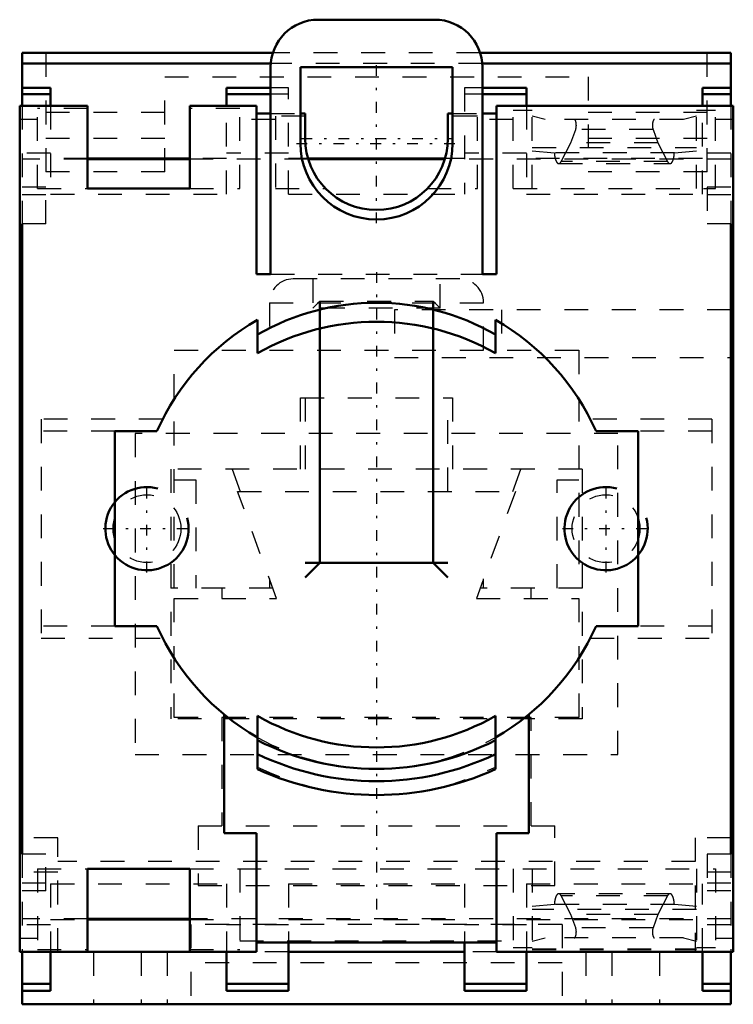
# Model space of a CAD drawing. Header units: millimetres. Extents: x -15 to 15, y -30.5 to 10.9.
import ezdxf

# ---------------------------------------------------------------- set-up
doc = ezdxf.new("R2010")
doc.units = ezdxf.units.MM
doc.linetypes.add('Center', pattern=[1.5, 0.45, -0.5, 0.05, -0.5])
doc.linetypes.add('Dashed', pattern=[2, 1, -1])
for name, color, linetype, lineweight in [('AM_0', 7, 'Continuous', 30), ('AM_10', 7, 'Continuous', 5), ('AM_3', 7, 'Dashed', 5), ('AM_7', 7, 'Center', 5)]:
    doc.layers.add(name, color=color, linetype=linetype, lineweight=lineweight)

msp = doc.modelspace()

# ---------------------------------------------------------------- linework, layer by layer
at = {"layer": 'AM_0', "color": 7, "linetype": 'Continuous', "lineweight": 50}
for p, q in [((2.45, 10.9), (-2.45, 10.9)), ((-14.9, 9.5), (-14.9, 7.277)), ((-4.358, 9.5), (-14.9, 9.5)), ((14.9, 9.5), (4.358, 9.5)), ((14.9, 9.5), (14.9, 7.277)), ((-4.443, 9.065), (-14.9, 9.065)), ((-4.45, 8.9), (-4.45, 0.2)), ((-3.2, 5.7), (-3.2, 8.9)), ((-3.2, 8.9), (3.2, 8.9)), ((3.2, 8.9), (3.2, 5.7)), ((14.9, 9.065), (4.443, 9.065)), ((4.45, 0.2), (4.45, 8.9)), ((-13.7, 8.035), (-14.9, 8.035)), ((-13.7, 7.277), (-13.7, 8.035)), ((-4.45, 8.035), (-6.3, 8.035)), ((-6.3, 8.035), (-6.3, 7.277)), ((6.3, 8.035), (4.45, 8.035)), ((6.3, 7.277), (6.3, 8.035)), ((14.9, 8.035), (13.7, 8.035)), ((13.7, 8.035), (13.7, 7.277)), ((-13.7, 7.775), (-14.9, 7.775)), ((-4.45, 7.775), (-6.3, 7.775)), ((6.3, 7.775), (4.45, 7.775)), ((14.9, 7.775), (13.7, 7.775)), ((-15, 7.277), (-15, -28.3)), ((-12.15, 7.277), (-15, 7.277)), ((-12.15, 3.8), (-12.15, 7.277)), ((-7.85, 7.277), (-7.85, 3.8)), ((-5.05, 7.277), (-7.85, 7.277)), ((-5.05, 0.2), (-5.05, 7.277)), ((5.05, 7.277), (5.05, 0.2)), ((15, 7.277), (5.05, 7.277)), ((15, 7.277), (15, -28.3)), ((-5.05, 6.953), (-4.45, 6.953)), ((-3.2, 6.953), (-3, 6.953)), ((-3, 5.9), (-3, 6.953)), ((3, 6.953), (3, 5.9)), ((3, 6.953), (3.2, 6.953)), ((4.45, 6.953), (5.05, 6.953)), ((-7.85, 5.065), (-12.15, 5.065)), ((-7.85, 5.029), (-12.15, 5.029)), ((2.881, 5.065), (-2.881, 5.065)), ((2.871, 5.029), (-2.871, 5.029)), ((-7.85, 3.8), (-12.15, 3.8)), ((-14.9, 2.315), (-14.9, -24.185)), ((14.9, 2.315), (14.9, -24.185)), ((-4.45, 0.2), (-5.05, 0.2)), ((5.05, 0.2), (4.45, 0.2)), ((-5, -1.724), (-5, -3.124)), ((5, -3.124), (5, -1.724)), ((-11, -6.4), (-9.23, -6.4)), ((-11, -14.6), (-11, -6.4)), ((9.23, -6.4), (11, -6.4)), ((11, -6.4), (11, -14.6)), ((-9.23, -14.6), (-11, -14.6)), ((11, -14.6), (9.23, -14.6)), ((-6.4, -23.3), (-6.4, -18.313)), ((-5, -18.376), (-5, -20.619)), ((5, -20.619), (5, -18.376)), ((6.4, -18.313), (6.4, -23.3)), ((-5.05, -23.3), (-6.4, -23.3)), ((-5.05, -28.3), (-5.05, -23.3)), ((6.4, -23.3), (5.05, -23.3)), ((5.05, -23.3), (5.05, -28.3)), ((-12.15, -24.8), (-7.85, -24.8)), ((-12.15, -28.3), (-12.15, -24.8)), ((-7.85, -24.8), (-7.85, -28.3)), ((-7.85, -26.9), (-12.15, -26.9)), ((-12.15, -26.935), (-7.85, -26.935)), ((5.05, -27.906), (-5.05, -27.906)), ((-3.7, -29.935), (-3.7, -27.906)), ((3.7, -27.906), (3.7, -29.935)), ((-12.15, -28.3), (-15, -28.3)), ((-14.9, -28.3), (-14.9, -30.5)), ((-13.7, -29.935), (-13.7, -28.3)), ((-6.3, -28.3), (-12.15, -28.3)), ((-5.05, -28.3), (-7.85, -28.3)), ((-6.3, -28.3), (-6.3, -29.935)), ((3.7, -28.3), (-3.7, -28.3)), ((15, -28.3), (5.05, -28.3)), ((6.3, -29.935), (6.3, -28.3)), ((13.7, -28.3), (13.7, -29.935)), ((14.9, -28.3), (14.9, -30.5)), ((-13.7, -29.646), (-14.9, -29.646)), ((-3.7, -29.646), (-6.3, -29.646)), ((6.3, -29.646), (3.7, -29.646)), ((14.9, -29.646), (13.7, -29.646)), ((-13.7, -29.935), (-14.9, -29.935)), ((-3.7, -29.935), (-6.3, -29.935)), ((6.3, -29.935), (3.7, -29.935)), ((14.9, -29.935), (13.7, -29.935)), ((14.9, -30.5), (-14.9, -30.5))]:
    msp.add_line(p, q, dxfattribs=at)
for centre, radius, start, end in [((-2.45, 8.9), 2, 90, 180), ((2.45, 8.9), 2, 0, 90), ((0, 5.9), 3, 180, 0), ((0, 5.7), 3.2, 180, 0), ((0, -11), 10, 60, 120), ((0, -10.5), 10.1, 119.673, 156.0499), ((0, -11.9), 10.1, 60.327, 119.673), ((0, -10.5), 10.1, 23.9501, 60.327), ((0, -10.5), 10.1, 203.9501, 240.327), ((0, -10.5), 10.1, 299.673, 336.0499), ((0, -9.6), 10.1, 240.327, 299.673), ((0, -9.6), 11, 242.9643, 297.0357), ((0, -9.6), 11.52, 244.2756, 295.7244), ((0, -9.6), 12.1, 245.5925, 294.4075)]:
    msp.add_arc(centre, radius, start, end, dxfattribs=at)
at = {"layer": 'AM_10', "color": 7, "linetype": 'Continuous', "lineweight": 50}
for p, q in [((-2.386, -0.939), (-2.386, -11.939)), ((2.386, -0.939), (2.386, -11.939)), ((-3, -12.552), (-2.386, -11.939)), ((-3, -11.939), (3, -11.939)), ((3, -12.552), (2.386, -11.939))]:
    msp.add_line(p, q, dxfattribs=at)
for centre in [(-9.65, -10.5), (9.65, -10.5)]:
    msp.add_arc(centre, 1.75, 75, 15, dxfattribs=at)
at = {"layer": 'AM_3', "color": 6, "linetype": 'Dashed', "lineweight": 25}
for p, q in [((-13.9, 9.5), (-13.9, 4.5)), ((4.358, 9.5), (-4.358, 9.5)), ((13.9, 4.5), (13.9, 9.5)), ((4.443, 9.065), (-4.443, 9.065)), ((-8.9, 8.5), (8.9, 8.5)), ((-8.9, 4.5), (-8.9, 8.5)), ((8.9, 8.5), (8.9, 4.5)), ((-3.7, 8.035), (-4.45, 8.035)), ((-3.7, 3.565), (-3.7, 8.035)), ((4.45, 8.035), (3.7, 8.035)), ((3.7, 8.035), (3.7, 3.565)), ((-3.7, 7.775), (-4.45, 7.775)), ((4.45, 7.775), (3.7, 7.775)), ((-14.9, 7.277), (-14.9, 2.315)), ((-14.25, 3.8), (-14.25, 7.172)), ((-12.15, 7.172), (-14.25, 7.172)), ((-13.7, 7.277), (-13.7, 3.565)), ((-5.75, 7.172), (-7.85, 7.172)), ((-6.3, 3.565), (-6.3, 7.277)), ((-5.75, 3.8), (-5.75, 7.172)), ((5.75, 3.8), (5.75, 7.084)), ((6.55, 7.084), (5.75, 7.084)), ((6.3, 7.277), (6.3, 3.565)), ((6.55, 3.8), (6.55, 7.084)), ((13.45, 3.8), (13.45, 7.084)), ((14.25, 7.084), (13.45, 7.084)), ((13.7, 3.565), (13.7, 7.277)), ((14.25, 3.8), (14.25, 7.084)), ((14.9, 7.277), (14.9, 2.315)), ((-14.25, 6.708), (-15, 6.708)), ((-8.9, 7), (-13.9, 7)), ((-4.25, 6.708), (-5.75, 6.708)), ((-4.45, 6.953), (-3.2, 6.953)), ((-4.25, 6.848), (-4.25, 3.8)), ((-3, 6.848), (-4.25, 6.848)), ((4.25, 6.848), (3, 6.848)), ((3.2, 6.953), (4.45, 6.953)), ((4.25, 3.8), (4.25, 6.848)), ((5.75, 6.708), (4.25, 6.708)), ((7.096, 6.708), (6.55, 6.839)), ((12.904, 6.708), (7.096, 6.708)), ((13.9, 7), (8.9, 7)), ((13.45, 6.839), (12.904, 6.708)), ((15, 6.708), (14.25, 6.708)), ((8.17, 5.72), (8.374, 6.281)), ((11.626, 6.281), (8.374, 6.281)), ((11.626, 6.281), (11.83, 5.72)), ((-8.9, 5.9), (-13.9, 5.9)), ((13.9, 5.9), (8.9, 5.9)), ((6.55, 5.52), (13.45, 5.52)), ((6.55, 5.387), (7.479, 5.298)), ((7.764, 4.94), (8.17, 5.72)), ((11.83, 5.72), (8.17, 5.72)), ((11.83, 5.72), (12.236, 4.94)), ((12.521, 5.298), (13.45, 5.387)), ((-13.7, 5.293), (-14.9, 5.293)), ((-12.15, 5.029), (-14.9, 5.029)), ((-12.15, 5.065), (-13.7, 5.065)), ((-6.3, 5.065), (-7.85, 5.065)), ((-2.871, 5.029), (-7.85, 5.029)), ((-3.7, 5.293), (-6.3, 5.293)), ((-2.881, 5.065), (-3.7, 5.065)), ((14.9, 5.029), (2.871, 5.029)), ((3.7, 5.065), (2.881, 5.065)), ((6.3, 5.293), (3.7, 5.293)), ((13.7, 5.065), (6.3, 5.065)), ((12.521, 5.298), (7.479, 5.298)), ((14.9, 5.293), (13.7, 5.293)), ((7.66, 4.85), (12.34, 4.85)), ((12.236, 4.94), (7.764, 4.94)), ((-8.9, 4.5), (-13.9, 4.5)), ((13.9, 4.5), (8.9, 4.5)), ((-13.9, 3.865), (-14.9, 3.865)), ((-14.25, 3.8), (-12.15, 3.8)), ((-13.9, 2.315), (-13.9, 3.865)), ((-7.85, 3.8), (-5.75, 3.8)), ((-4.25, 3.8), (-2.142, 3.8)), ((2.142, 3.8), (4.25, 3.8)), ((5.75, 3.8), (14.25, 3.8)), ((14.9, 3.865), (13.9, 3.865)), ((13.9, 3.865), (13.9, 2.315)), ((-13.9, 3.539), (-14.9, 3.539)), ((-13.7, 3.565), (-6.3, 3.565)), ((-3.7, 3.565), (3.7, 3.565)), ((6.3, 3.565), (13.7, 3.565)), ((14.9, 3.539), (13.9, 3.539)), ((-13.9, 2.315), (-14.9, 2.315)), ((14.9, 2.315), (13.9, 2.315)), ((-4.45, 0.2), (4.45, 0.2)), ((-2.675, 0), (-2.675, -1.227)), ((2.675, -1.227), (2.675, 0)), ((3.5, 0), (-3.5, 0)), ((-4.5, -1), (-4.5, -3)), ((-4.5, -1), (4.5, -1)), ((-2.386, -0.939), (-2.675, -1.227)), ((2.675, -1.227), (-2.675, -1.227)), ((-2.386, -0.939), (2.386, -0.939)), ((2.675, -1.227), (2.386, -0.939)), ((4.5, -3), (4.5, -1)), ((14.9, -1.3), (0.75, -1.3)), ((0.75, -1.3), (0.75, -3.3)), ((5.25, -1.3), (5.25, -3.3)), ((-8.5, -13), (-8.5, -3)), ((-8.5, -3), (8.5, -3)), ((0.75, -3.3), (14.9, -3.3)), ((8.5, -3), (8.5, -13)), ((-3.2, -5), (3.2, -5)), ((-3.2, -8), (-3.2, -5)), ((-3, -5), (-3, -8.935)), ((3, -8.935), (3, -5)), ((3.2, -5), (3.2, -8)), ((-8.992, -5.901), (-14.1, -5.901)), ((-14.1, -5.901), (-14.1, -15.099)), ((14.1, -5.901), (8.992, -5.901)), ((14.1, -5.901), (14.1, -15.099)), ((-11, -6.4), (-14.1, -6.4)), ((10.15, -6.5), (-10.15, -6.5)), ((-10.15, -6.5), (-10.15, -20)), ((10.15, -20), (10.15, -6.5)), ((14.1, -6.4), (11, -6.4)), ((8.65, -8), (-8.65, -8)), ((-8.65, -8), (-8.65, -18.5)), ((-6.07, -8), (-5.73, -8.935)), ((5.73, -8.935), (6.07, -8)), ((8.65, -8), (8.65, -18.5)), ((-8.5, -8.45), (-7.6, -8.45)), ((-7.6, -8.45), (-7.6, -13)), ((7.6, -8.45), (8.5, -8.45)), ((7.6, -13), (7.6, -8.45)), ((-4.2, -13.435), (-5.838, -8.935)), ((-5.838, -8.935), (5.838, -8.935)), ((5.838, -8.935), (4.2, -13.435)), ((-4.5, -12.611), (-4.5, -13)), ((4.5, -13), (4.5, -12.611)), ((-4.358, -13), (-8.65, -13)), ((-6.5, -13), (-6.5, -13.435)), ((8.65, -13), (4.358, -13)), ((6.5, -13.435), (6.5, -13)), ((-8.5, -18.435), (-8.5, -13.435)), ((-8.5, -13.435), (-4.2, -13.435)), ((4.2, -13.435), (8.5, -13.435)), ((8.5, -13.435), (8.5, -18.435)), ((-11, -14.6), (-14.1, -14.6)), ((14.1, -14.6), (11, -14.6)), ((-14.1, -15.099), (-8.992, -15.099)), ((8.992, -15.099), (14.1, -15.099)), ((8.65, -18.5), (-8.65, -18.5)), ((8.5, -18.435), (-8.5, -18.435)), ((-6.5, -18.435), (-6.5, -23)), ((6.5, -23), (6.5, -18.435)), ((-10.15, -20), (10.15, -20)), ((-7.5, -23), (-7.5, -25.5)), ((-7.5, -23), (7.5, -23)), ((7.5, -25.5), (7.5, -23)), ((-13.4, -23.5), (-14.9, -23.5)), ((-13.4, -28.3), (-13.4, -23.5)), ((13.4, -23.5), (13.4, -28.3)), ((14.9, -23.5), (13.4, -23.5)), ((-13.9, -24.185), (-14.9, -24.185)), ((-14.9, -24.185), (-14.9, -28.3)), ((-13.9, -25.735), (-13.9, -24.185)), ((14.9, -24.185), (13.9, -24.185)), ((13.9, -24.185), (13.9, -25.735)), ((14.9, -24.185), (14.9, -28.3)), ((-14.25, -24.8), (-12.15, -24.8)), ((-14.25, -24.8), (-14.25, -28.195)), ((13.4, -24.5), (-13.4, -24.5)), ((-7.85, -24.8), (14.25, -24.8)), ((-5.75, -24.8), (-5.75, -28.195)), ((5.75, -24.8), (5.75, -28.108)), ((6.55, -24.8), (6.55, -28.195)), ((13.45, -24.8), (13.45, -28.195)), ((14.25, -24.8), (14.25, -28.108)), ((-13.4, -24.943), (-14.9, -24.943)), ((14.9, -24.943), (13.4, -24.943)), ((-13.9, -25.41), (-14.9, -25.41)), ((-13.7, -25.435), (-6.3, -25.435)), ((-13.7, -25.435), (-13.7, -28.3)), ((-7.5, -25.5), (7.5, -25.5)), ((-6.3, -25.435), (-6.3, -28.3)), ((-3.7, -25.435), (3.7, -25.435)), ((-3.7, -25.435), (-3.7, -27.906)), ((3.7, -25.435), (3.7, -27.906)), ((6.3, -25.435), (13.7, -25.435)), ((6.3, -25.435), (6.3, -28.3)), ((13.7, -28.3), (13.7, -25.435)), ((14.9, -25.41), (13.9, -25.41)), ((-13.9, -25.735), (-14.9, -25.735)), ((12.34, -25.85), (7.66, -25.85)), ((12.236, -25.94), (7.764, -25.94)), ((8.17, -26.72), (7.764, -25.94)), ((12.236, -25.94), (11.83, -26.72)), ((14.9, -25.735), (13.9, -25.735)), ((7.479, -26.298), (6.55, -26.387)), ((12.521, -26.298), (7.479, -26.298)), ((13.45, -26.387), (12.521, -26.298)), ((-12.15, -26.9), (-14.9, -26.9)), ((14.9, -26.9), (-7.85, -26.9)), ((13.45, -26.52), (6.55, -26.52)), ((11.83, -26.72), (8.17, -26.72)), ((8.374, -27.281), (8.17, -26.72)), ((11.83, -26.72), (11.626, -27.281)), ((-13.7, -27.164), (-14.9, -27.164)), ((-13.7, -26.935), (-12.15, -26.935)), ((-7.85, -26.935), (-6.3, -26.935)), ((-7.8, -27.14), (-7.8, -30.5)), ((7.8, -27.14), (-7.8, -27.14)), ((-3.7, -27.164), (-6.3, -27.164)), ((-3.7, -26.935), (3.7, -26.935)), ((6.3, -27.164), (3.7, -27.164)), ((6.3, -26.935), (13.7, -26.935)), ((7.8, -27.14), (7.8, -30.5)), ((11.626, -27.281), (8.374, -27.281)), ((14.9, -27.164), (13.7, -27.164)), ((-14.25, -27.731), (-15, -27.731)), ((6.55, -27.839), (7.096, -27.708)), ((12.904, -27.708), (7.096, -27.708)), ((12.904, -27.708), (13.45, -27.839)), ((15, -27.731), (14.25, -27.731)), ((-5.75, -27.836), (5.75, -27.836)), ((5.75, -28.108), (6.55, -28.108)), ((13.45, -28.108), (14.25, -28.108)), ((-14.25, -28.195), (-12.15, -28.195)), ((-11.9, -28.3), (-11.9, -30.5)), ((-9.9, -28.3), (-9.9, -30.5)), ((-8.8, -28.3), (-8.8, -30.5)), ((-7.85, -28.195), (-5.75, -28.195)), ((-3.7, -28.3), (-6.3, -28.3)), ((5.05, -28.3), (3.7, -28.3)), ((6.55, -28.172), (13.45, -28.172)), ((6.55, -28.195), (13.45, -28.195)), ((8.8, -28.3), (8.8, -30.5)), ((9.9, -28.3), (9.9, -30.5)), ((11.9, -28.3), (11.9, -30.5)), ((7.8, -28.761), (-7.8, -28.761))]:
    msp.add_line(p, q, dxfattribs=at)
for points in [[(8.374, 6.281), (8.375, 6.283), (8.376, 6.287), (8.377, 6.291), (8.378, 6.293), (8.379, 6.295), (8.38, 6.3), (8.381, 6.304), (8.382, 6.308), (8.384, 6.312), (8.385, 6.317), (8.385, 6.319), (8.386, 6.321), (8.387, 6.326), (8.388, 6.331), (8.389, 6.335), (8.39, 6.34), (8.391, 6.345), (8.391, 6.348), (8.392, 6.35), (8.392, 6.355), (8.393, 6.36), (8.394, 6.362), (8.394, 6.365), (8.395, 6.37), (8.395, 6.375), (8.396, 6.378), (8.396, 6.38), (8.397, 6.386), (8.397, 6.391), (8.398, 6.396), (8.398, 6.401), (8.399, 6.407), (8.399, 6.409), (8.399, 6.412), (8.399, 6.417), (8.4, 6.423), (8.4, 6.428), (8.4, 6.434), (8.4, 6.439), (8.4, 6.442), (8.4, 6.444), (8.401, 6.45), (8.401, 6.455), (8.401, 6.461), (8.401, 6.466), (8.4, 6.472), (8.4, 6.474), (8.4, 6.477), (8.4, 6.483), (8.4, 6.488), (8.4, 6.493), (8.399, 6.499), (8.399, 6.504), (8.399, 6.507), (8.399, 6.51), (8.398, 6.515), (8.398, 6.52), (8.397, 6.525), (8.397, 6.531), (8.396, 6.536), (8.396, 6.538), (8.395, 6.541), (8.395, 6.546), (8.394, 6.551), (8.394, 6.554), (8.393, 6.556), (8.392, 6.561), (8.392, 6.566), (8.391, 6.569), (8.391, 6.571), (8.39, 6.576), (8.389, 6.581), (8.388, 6.585), (8.387, 6.59), (8.386, 6.595), (8.385, 6.597), (8.385, 6.599), (8.384, 6.604), (8.382, 6.608), (8.381, 6.612), (8.38, 6.617), (8.379, 6.621), (8.378, 6.623), (8.377, 6.625), (8.376, 6.629), (8.375, 6.633), (8.373, 6.637), (8.372, 6.641), (8.37, 6.644), (8.37, 6.646), (8.369, 6.648), (8.367, 6.651), (8.366, 6.655), (8.364, 6.658), (8.363, 6.661), (8.361, 6.664), (8.36, 6.666), (8.359, 6.667), (8.358, 6.67), (8.356, 6.673), (8.354, 6.676), (8.352, 6.679), (8.351, 6.681), (8.35, 6.682), (8.349, 6.684), (8.347, 6.686), (8.345, 6.688), (8.344, 6.689), (8.343, 6.69), (8.342, 6.692), (8.34, 6.694), (8.339, 6.695), (8.338, 6.696), (8.336, 6.697), (8.334, 6.699), (8.332, 6.7), (8.33, 6.702), (8.328, 6.703), (8.327, 6.703), (8.326, 6.704), (8.324, 6.705), (8.322, 6.706), (8.32, 6.706), (8.319, 6.707), (8.317, 6.707), (8.316, 6.708), (8.315, 6.708), (8.313, 6.708), (8.311, 6.708), (8.31, 6.708)], [(11.69, 6.708), (11.689, 6.708), (11.687, 6.708), (11.685, 6.708), (11.684, 6.708), (11.683, 6.707), (11.681, 6.707), (11.68, 6.706), (11.678, 6.706), (11.676, 6.705), (11.674, 6.704), (11.673, 6.703), (11.672, 6.703), (11.67, 6.702), (11.668, 6.7), (11.666, 6.699), (11.664, 6.697), (11.662, 6.696), (11.661, 6.695), (11.66, 6.694), (11.658, 6.692), (11.657, 6.69), (11.656, 6.689), (11.655, 6.688), (11.653, 6.686), (11.651, 6.684), (11.65, 6.682), (11.649, 6.681), (11.648, 6.679), (11.646, 6.676), (11.644, 6.673), (11.642, 6.67), (11.641, 6.667), (11.64, 6.666), (11.639, 6.664), (11.637, 6.661), (11.636, 6.658), (11.634, 6.655), (11.633, 6.651), (11.631, 6.648), (11.63, 6.646), (11.63, 6.644), (11.628, 6.641), (11.627, 6.637), (11.625, 6.633), (11.624, 6.629), (11.623, 6.625), (11.622, 6.623), (11.621, 6.621), (11.62, 6.617), (11.619, 6.612), (11.618, 6.608), (11.616, 6.604), (11.615, 6.599), (11.615, 6.597), (11.614, 6.595), (11.613, 6.59), (11.612, 6.585), (11.611, 6.581), (11.61, 6.576), (11.609, 6.571), (11.609, 6.569), (11.608, 6.566), (11.608, 6.561), (11.607, 6.556), (11.606, 6.554), (11.606, 6.551), (11.605, 6.546), (11.605, 6.541), (11.604, 6.538), (11.604, 6.536), (11.603, 6.531), (11.603, 6.525), (11.602, 6.52), (11.602, 6.515), (11.601, 6.51), (11.601, 6.507), (11.601, 6.504), (11.601, 6.499), (11.6, 6.493), (11.6, 6.488), (11.6, 6.483), (11.6, 6.477), (11.6, 6.474), (11.6, 6.472), (11.599, 6.466), (11.599, 6.461), (11.599, 6.455), (11.599, 6.45), (11.6, 6.444), (11.6, 6.442), (11.6, 6.439), (11.6, 6.434), (11.6, 6.428), (11.6, 6.423), (11.601, 6.417), (11.601, 6.412), (11.601, 6.409), (11.601, 6.407), (11.602, 6.401), (11.602, 6.396), (11.603, 6.391), (11.603, 6.386), (11.604, 6.38), (11.604, 6.378), (11.605, 6.375), (11.605, 6.37), (11.606, 6.365), (11.606, 6.362), (11.607, 6.36), (11.608, 6.355), (11.608, 6.35), (11.609, 6.348), (11.609, 6.345), (11.61, 6.34), (11.611, 6.335), (11.612, 6.331), (11.613, 6.326), (11.614, 6.321), (11.615, 6.319), (11.615, 6.317), (11.616, 6.312), (11.618, 6.308), (11.619, 6.304), (11.62, 6.3), (11.621, 6.295), (11.622, 6.293), (11.623, 6.291), (11.624, 6.287), (11.625, 6.283), (11.626, 6.281)], [(7.479, 5.298), (7.479, 5.295), (7.479, 5.288), (7.48, 5.281), (7.48, 5.278), (7.48, 5.275), (7.481, 5.268), (7.481, 5.261), (7.481, 5.255), (7.482, 5.248), (7.482, 5.241), (7.483, 5.238), (7.483, 5.235), (7.484, 5.228), (7.484, 5.221), (7.485, 5.215), (7.486, 5.208), (7.486, 5.202), (7.487, 5.199), (7.487, 5.195), (7.488, 5.189), (7.489, 5.183), (7.489, 5.179), (7.489, 5.176), (7.49, 5.17), (7.491, 5.163), (7.492, 5.16), (7.492, 5.157), (7.493, 5.151), (7.494, 5.145), (7.495, 5.139), (7.496, 5.132), (7.497, 5.126), (7.498, 5.123), (7.498, 5.12), (7.5, 5.114), (7.501, 5.108), (7.502, 5.102), (7.503, 5.096), (7.504, 5.091), (7.505, 5.088), (7.506, 5.085), (7.507, 5.079), (7.508, 5.073), (7.51, 5.068), (7.511, 5.062), (7.513, 5.057), (7.513, 5.054), (7.514, 5.051), (7.516, 5.046), (7.517, 5.04), (7.519, 5.035), (7.52, 5.03), (7.522, 5.025), (7.523, 5.022), (7.523, 5.02), (7.525, 5.015), (7.527, 5.01), (7.528, 5.005), (7.53, 5), (7.532, 4.995), (7.533, 4.993), (7.534, 4.99), (7.535, 4.985), (7.537, 4.981), (7.538, 4.979), (7.539, 4.976), (7.541, 4.972), (7.543, 4.967), (7.544, 4.965), (7.545, 4.963), (7.547, 4.959), (7.549, 4.955), (7.551, 4.951), (7.553, 4.946), (7.555, 4.942), (7.556, 4.941), (7.557, 4.939), (7.559, 4.935), (7.561, 4.931), (7.563, 4.927), (7.565, 4.924), (7.567, 4.92), (7.568, 4.919), (7.569, 4.917), (7.571, 4.913), (7.573, 4.91), (7.576, 4.907), (7.578, 4.904), (7.58, 4.901), (7.581, 4.899), (7.582, 4.898), (7.585, 4.895), (7.587, 4.892), (7.589, 4.89), (7.591, 4.887), (7.594, 4.884), (7.595, 4.883), (7.596, 4.882), (7.598, 4.88), (7.601, 4.877), (7.603, 4.875), (7.605, 4.873), (7.608, 4.871), (7.609, 4.87), (7.61, 4.869), (7.612, 4.867), (7.615, 4.866), (7.616, 4.865), (7.617, 4.864), (7.62, 4.863), (7.622, 4.861), (7.623, 4.86), (7.624, 4.86), (7.627, 4.858), (7.629, 4.857), (7.632, 4.856), (7.634, 4.855), (7.637, 4.854), (7.638, 4.854), (7.639, 4.853), (7.642, 4.853), (7.644, 4.852), (7.646, 4.851), (7.649, 4.851), (7.651, 4.851), (7.653, 4.85), (7.654, 4.85), (7.656, 4.85), (7.659, 4.85), (7.66, 4.85)], [(12.34, 4.85), (12.341, 4.85), (12.344, 4.85), (12.346, 4.85), (12.347, 4.85), (12.349, 4.851), (12.351, 4.851), (12.354, 4.851), (12.356, 4.852), (12.358, 4.853), (12.361, 4.853), (12.362, 4.854), (12.363, 4.854), (12.366, 4.855), (12.368, 4.856), (12.371, 4.857), (12.373, 4.858), (12.376, 4.86), (12.377, 4.86), (12.378, 4.861), (12.38, 4.863), (12.383, 4.864), (12.384, 4.865), (12.385, 4.866), (12.388, 4.867), (12.39, 4.869), (12.391, 4.87), (12.392, 4.871), (12.395, 4.873), (12.397, 4.875), (12.399, 4.877), (12.402, 4.88), (12.404, 4.882), (12.405, 4.883), (12.406, 4.884), (12.409, 4.887), (12.411, 4.89), (12.413, 4.892), (12.415, 4.895), (12.418, 4.898), (12.419, 4.899), (12.42, 4.901), (12.422, 4.904), (12.424, 4.907), (12.427, 4.91), (12.429, 4.913), (12.431, 4.917), (12.432, 4.919), (12.433, 4.92), (12.435, 4.924), (12.437, 4.927), (12.439, 4.931), (12.441, 4.935), (12.443, 4.939), (12.444, 4.941), (12.445, 4.942), (12.447, 4.946), (12.449, 4.951), (12.451, 4.955), (12.453, 4.959), (12.455, 4.963), (12.456, 4.965), (12.457, 4.967), (12.459, 4.972), (12.461, 4.976), (12.462, 4.979), (12.463, 4.981), (12.465, 4.985), (12.466, 4.99), (12.467, 4.993), (12.468, 4.995), (12.47, 5), (12.472, 5.005), (12.473, 5.01), (12.475, 5.015), (12.477, 5.02), (12.477, 5.022), (12.478, 5.025), (12.48, 5.03), (12.481, 5.035), (12.483, 5.04), (12.484, 5.046), (12.486, 5.051), (12.487, 5.054), (12.487, 5.057), (12.489, 5.062), (12.49, 5.068), (12.492, 5.073), (12.493, 5.079), (12.494, 5.085), (12.495, 5.088), (12.496, 5.091), (12.497, 5.096), (12.498, 5.102), (12.499, 5.108), (12.5, 5.114), (12.502, 5.12), (12.502, 5.123), (12.503, 5.126), (12.504, 5.132), (12.505, 5.139), (12.506, 5.145), (12.507, 5.151), (12.508, 5.157), (12.508, 5.16), (12.509, 5.163), (12.51, 5.17), (12.511, 5.176), (12.511, 5.179), (12.511, 5.183), (12.512, 5.189), (12.513, 5.195), (12.513, 5.199), (12.514, 5.202), (12.514, 5.208), (12.515, 5.215), (12.516, 5.221), (12.516, 5.228), (12.517, 5.235), (12.517, 5.238), (12.518, 5.241), (12.518, 5.248), (12.519, 5.255), (12.519, 5.261), (12.519, 5.268), (12.52, 5.275), (12.52, 5.278), (12.52, 5.281), (12.521, 5.288), (12.521, 5.295), (12.521, 5.298)], [(7.66, 4.85), (7.663, 4.85), (7.669, 4.851), (7.675, 4.852), (7.679, 4.853), (7.682, 4.854), (7.688, 4.856), (7.694, 4.859), (7.7, 4.862), (7.706, 4.866), (7.712, 4.871), (7.715, 4.873), (7.718, 4.876), (7.724, 4.881), (7.729, 4.888), (7.735, 4.894), (7.741, 4.902), (7.746, 4.909), (7.749, 4.913), (7.751, 4.918), (7.757, 4.926), (7.762, 4.936), (7.764, 4.94)], [(12.236, 4.94), (12.238, 4.936), (12.243, 4.926), (12.249, 4.918), (12.251, 4.913), (12.254, 4.909), (12.259, 4.902), (12.265, 4.894), (12.271, 4.888), (12.276, 4.881), (12.282, 4.876), (12.285, 4.873), (12.288, 4.871), (12.294, 4.866), (12.3, 4.862), (12.306, 4.859), (12.312, 4.856), (12.318, 4.854), (12.321, 4.853), (12.325, 4.852), (12.331, 4.851), (12.337, 4.85), (12.34, 4.85)], [(7.66, -25.85), (7.659, -25.85), (7.656, -25.85), (7.654, -25.85), (7.653, -25.85), (7.651, -25.851), (7.649, -25.851), (7.646, -25.851), (7.644, -25.852), (7.642, -25.853), (7.639, -25.853), (7.638, -25.854), (7.637, -25.854), (7.634, -25.855), (7.632, -25.856), (7.629, -25.857), (7.627, -25.858), (7.624, -25.86), (7.623, -25.86), (7.622, -25.861), (7.62, -25.863), (7.617, -25.864), (7.616, -25.865), (7.615, -25.866), (7.612, -25.867), (7.61, -25.869), (7.609, -25.87), (7.608, -25.871), (7.605, -25.873), (7.603, -25.875), (7.601, -25.877), (7.598, -25.88), (7.596, -25.882), (7.595, -25.883), (7.594, -25.884), (7.591, -25.887), (7.589, -25.89), (7.587, -25.892), (7.585, -25.895), (7.582, -25.898), (7.581, -25.899), (7.58, -25.901), (7.578, -25.904), (7.576, -25.907), (7.573, -25.91), (7.571, -25.913), (7.569, -25.917), (7.568, -25.919), (7.567, -25.92), (7.565, -25.924), (7.563, -25.927), (7.561, -25.931), (7.559, -25.935), (7.557, -25.939), (7.556, -25.941), (7.555, -25.942), (7.553, -25.946), (7.551, -25.951), (7.549, -25.955), (7.547, -25.959), (7.545, -25.963), (7.544, -25.965), (7.543, -25.967), (7.541, -25.972), (7.539, -25.976), (7.538, -25.979), (7.537, -25.981), (7.535, -25.985), (7.534, -25.99), (7.533, -25.993), (7.532, -25.995), (7.53, -26), (7.528, -26.005), (7.527, -26.01), (7.525, -26.015), (7.523, -26.02), (7.523, -26.022), (7.522, -26.025), (7.52, -26.03), (7.519, -26.035), (7.517, -26.04), (7.516, -26.046), (7.514, -26.051), (7.513, -26.054), (7.513, -26.057), (7.511, -26.062), (7.51, -26.068), (7.508, -26.073), (7.507, -26.079), (7.506, -26.085), (7.505, -26.088), (7.504, -26.091), (7.503, -26.096), (7.502, -26.102), (7.501, -26.108), (7.5, -26.114), (7.498, -26.12), (7.498, -26.123), (7.497, -26.126), (7.496, -26.132), (7.495, -26.139), (7.494, -26.145), (7.493, -26.151), (7.492, -26.157), (7.492, -26.16), (7.491, -26.163), (7.49, -26.17), (7.489, -26.176), (7.489, -26.179), (7.489, -26.183), (7.488, -26.189), (7.487, -26.195), (7.487, -26.199), (7.486, -26.202), (7.486, -26.208), (7.485, -26.215), (7.484, -26.221), (7.484, -26.228), (7.483, -26.235), (7.483, -26.238), (7.482, -26.241), (7.482, -26.248), (7.481, -26.255), (7.481, -26.261), (7.481, -26.268), (7.48, -26.275), (7.48, -26.278), (7.48, -26.281), (7.479, -26.288), (7.479, -26.295), (7.479, -26.298)], [(7.764, -25.94), (7.762, -25.936), (7.757, -25.926), (7.751, -25.918), (7.749, -25.913), (7.746, -25.909), (7.741, -25.902), (7.735, -25.894), (7.729, -25.888), (7.724, -25.881), (7.718, -25.876), (7.715, -25.873), (7.712, -25.871), (7.706, -25.866), (7.7, -25.862), (7.694, -25.859), (7.688, -25.856), (7.682, -25.854), (7.679, -25.853), (7.675, -25.852), (7.669, -25.851), (7.663, -25.85), (7.66, -25.85)], [(12.34, -25.85), (12.337, -25.85), (12.331, -25.851), (12.325, -25.852), (12.321, -25.853), (12.318, -25.854), (12.312, -25.856), (12.306, -25.859), (12.3, -25.862), (12.294, -25.866), (12.288, -25.871), (12.285, -25.873), (12.282, -25.876), (12.276, -25.881), (12.271, -25.888), (12.265, -25.894), (12.259, -25.902), (12.254, -25.909), (12.251, -25.913), (12.249, -25.918), (12.243, -25.926), (12.238, -25.936), (12.236, -25.94)], [(12.521, -26.298), (12.521, -26.295), (12.521, -26.288), (12.52, -26.281), (12.52, -26.278), (12.52, -26.275), (12.519, -26.268), (12.519, -26.261), (12.519, -26.255), (12.518, -26.248), (12.518, -26.241), (12.517, -26.238), (12.517, -26.235), (12.516, -26.228), (12.516, -26.221), (12.515, -26.215), (12.514, -26.208), (12.514, -26.202), (12.513, -26.199), (12.513, -26.195), (12.512, -26.189), (12.511, -26.183), (12.511, -26.179), (12.511, -26.176), (12.51, -26.17), (12.509, -26.163), (12.508, -26.16), (12.508, -26.157), (12.507, -26.151), (12.506, -26.145), (12.505, -26.139), (12.504, -26.132), (12.503, -26.126), (12.502, -26.123), (12.502, -26.12), (12.5, -26.114), (12.499, -26.108), (12.498, -26.102), (12.497, -26.096), (12.496, -26.091), (12.495, -26.088), (12.494, -26.085), (12.493, -26.079), (12.492, -26.073), (12.49, -26.068), (12.489, -26.062), (12.487, -26.057), (12.487, -26.054), (12.486, -26.051), (12.484, -26.046), (12.483, -26.04), (12.481, -26.035), (12.48, -26.03), (12.478, -26.025), (12.477, -26.022), (12.477, -26.02), (12.475, -26.015), (12.473, -26.01), (12.472, -26.005), (12.47, -26), (12.468, -25.995), (12.467, -25.993), (12.466, -25.99), (12.465, -25.985), (12.463, -25.981), (12.462, -25.979), (12.461, -25.976), (12.459, -25.972), (12.457, -25.967), (12.456, -25.965), (12.455, -25.963), (12.453, -25.959), (12.451, -25.955), (12.449, -25.951), (12.447, -25.946), (12.445, -25.942), (12.444, -25.941), (12.443, -25.939), (12.441, -25.935), (12.439, -25.931), (12.437, -25.927), (12.435, -25.924), (12.433, -25.92), (12.432, -25.919), (12.431, -25.917), (12.429, -25.913), (12.427, -25.91), (12.424, -25.907), (12.422, -25.904), (12.42, -25.901), (12.419, -25.899), (12.418, -25.898), (12.415, -25.895), (12.413, -25.892), (12.411, -25.89), (12.409, -25.887), (12.406, -25.884), (12.405, -25.883), (12.404, -25.882), (12.402, -25.88), (12.399, -25.877), (12.397, -25.875), (12.395, -25.873), (12.392, -25.871), (12.391, -25.87), (12.39, -25.869), (12.388, -25.867), (12.385, -25.866), (12.384, -25.865), (12.383, -25.864), (12.38, -25.863), (12.378, -25.861), (12.377, -25.86), (12.376, -25.86), (12.373, -25.858), (12.371, -25.857), (12.368, -25.856), (12.366, -25.855), (12.363, -25.854), (12.362, -25.854), (12.361, -25.853), (12.358, -25.853), (12.356, -25.852), (12.354, -25.851), (12.351, -25.851), (12.349, -25.851), (12.347, -25.85), (12.346, -25.85), (12.344, -25.85), (12.341, -25.85), (12.34, -25.85)], [(8.31, -27.708), (8.311, -27.708), (8.313, -27.708), (8.315, -27.708), (8.316, -27.708), (8.317, -27.707), (8.319, -27.707), (8.32, -27.706), (8.322, -27.706), (8.324, -27.705), (8.326, -27.704), (8.327, -27.703), (8.328, -27.703), (8.33, -27.702), (8.332, -27.7), (8.334, -27.699), (8.336, -27.697), (8.338, -27.696), (8.339, -27.695), (8.34, -27.694), (8.342, -27.692), (8.343, -27.69), (8.344, -27.689), (8.345, -27.688), (8.347, -27.686), (8.349, -27.684), (8.35, -27.682), (8.351, -27.681), (8.352, -27.679), (8.354, -27.676), (8.356, -27.673), (8.358, -27.67), (8.359, -27.667), (8.36, -27.666), (8.361, -27.664), (8.363, -27.661), (8.364, -27.658), (8.366, -27.655), (8.367, -27.651), (8.369, -27.648), (8.37, -27.646), (8.37, -27.644), (8.372, -27.641), (8.373, -27.637), (8.375, -27.633), (8.376, -27.629), (8.377, -27.625), (8.378, -27.623), (8.379, -27.621), (8.38, -27.617), (8.381, -27.612), (8.382, -27.608), (8.384, -27.604), (8.385, -27.599), (8.385, -27.597), (8.386, -27.595), (8.387, -27.59), (8.388, -27.585), (8.389, -27.581), (8.39, -27.576), (8.391, -27.571), (8.391, -27.569), (8.392, -27.566), (8.392, -27.561), (8.393, -27.556), (8.394, -27.554), (8.394, -27.551), (8.395, -27.546), (8.395, -27.541), (8.396, -27.538), (8.396, -27.536), (8.397, -27.531), (8.397, -27.525), (8.398, -27.52), (8.398, -27.515), (8.399, -27.51), (8.399, -27.507), (8.399, -27.504), (8.399, -27.499), (8.4, -27.493), (8.4, -27.488), (8.4, -27.483), (8.4, -27.477), (8.4, -27.474), (8.4, -27.472), (8.401, -27.466), (8.401, -27.461), (8.401, -27.455), (8.401, -27.45), (8.4, -27.444), (8.4, -27.442), (8.4, -27.439), (8.4, -27.434), (8.4, -27.428), (8.4, -27.423), (8.399, -27.417), (8.399, -27.412), (8.399, -27.409), (8.399, -27.407), (8.398, -27.401), (8.398, -27.396), (8.397, -27.391), (8.397, -27.386), (8.396, -27.38), (8.396, -27.378), (8.395, -27.375), (8.395, -27.37), (8.394, -27.365), (8.394, -27.362), (8.393, -27.36), (8.392, -27.355), (8.392, -27.35), (8.391, -27.348), (8.391, -27.345), (8.39, -27.34), (8.389, -27.335), (8.388, -27.331), (8.387, -27.326), (8.386, -27.321), (8.385, -27.319), (8.385, -27.317), (8.384, -27.312), (8.382, -27.308), (8.381, -27.304), (8.38, -27.3), (8.379, -27.295), (8.378, -27.293), (8.377, -27.291), (8.376, -27.287), (8.375, -27.283), (8.374, -27.281)], [(11.626, -27.281), (11.625, -27.283), (11.624, -27.287), (11.623, -27.291), (11.622, -27.293), (11.621, -27.295), (11.62, -27.3), (11.619, -27.304), (11.618, -27.308), (11.616, -27.312), (11.615, -27.317), (11.615, -27.319), (11.614, -27.321), (11.613, -27.326), (11.612, -27.331), (11.611, -27.335), (11.61, -27.34), (11.609, -27.345), (11.609, -27.348), (11.608, -27.35), (11.608, -27.355), (11.607, -27.36), (11.606, -27.362), (11.606, -27.365), (11.605, -27.37), (11.605, -27.375), (11.604, -27.378), (11.604, -27.38), (11.603, -27.386), (11.603, -27.391), (11.602, -27.396), (11.602, -27.401), (11.601, -27.407), (11.601, -27.409), (11.601, -27.412), (11.601, -27.417), (11.6, -27.423), (11.6, -27.428), (11.6, -27.434), (11.6, -27.439), (11.6, -27.442), (11.6, -27.444), (11.599, -27.45), (11.599, -27.455), (11.599, -27.461), (11.599, -27.466), (11.6, -27.472), (11.6, -27.474), (11.6, -27.477), (11.6, -27.483), (11.6, -27.488), (11.6, -27.493), (11.601, -27.499), (11.601, -27.504), (11.601, -27.507), (11.601, -27.51), (11.602, -27.515), (11.602, -27.52), (11.603, -27.525), (11.603, -27.531), (11.604, -27.536), (11.604, -27.538), (11.605, -27.541), (11.605, -27.546), (11.606, -27.551), (11.606, -27.554), (11.607, -27.556), (11.608, -27.561), (11.608, -27.566), (11.609, -27.569), (11.609, -27.571), (11.61, -27.576), (11.611, -27.581), (11.612, -27.585), (11.613, -27.59), (11.614, -27.595), (11.615, -27.597), (11.615, -27.599), (11.616, -27.604), (11.618, -27.608), (11.619, -27.612), (11.62, -27.617), (11.621, -27.621), (11.622, -27.623), (11.623, -27.625), (11.624, -27.629), (11.625, -27.633), (11.627, -27.637), (11.628, -27.641), (11.63, -27.644), (11.63, -27.646), (11.631, -27.648), (11.633, -27.651), (11.634, -27.655), (11.636, -27.658), (11.637, -27.661), (11.639, -27.664), (11.64, -27.666), (11.641, -27.667), (11.642, -27.67), (11.644, -27.673), (11.646, -27.676), (11.648, -27.679), (11.649, -27.681), (11.65, -27.682), (11.651, -27.684), (11.653, -27.686), (11.655, -27.688), (11.656, -27.689), (11.657, -27.69), (11.658, -27.692), (11.66, -27.694), (11.661, -27.695), (11.662, -27.696), (11.664, -27.697), (11.666, -27.699), (11.668, -27.7), (11.67, -27.702), (11.672, -27.703), (11.673, -27.703), (11.674, -27.704), (11.676, -27.705), (11.678, -27.706), (11.68, -27.706), (11.681, -27.707), (11.683, -27.707), (11.684, -27.708), (11.685, -27.708), (11.687, -27.708), (11.689, -27.708), (11.69, -27.708)]]:
    msp.add_lwpolyline(points, dxfattribs=at)
for centre in [(-9.65, -10.5), (9.65, -10.5)]:
    msp.add_circle(centre, 1.425, dxfattribs=at)
for centre, radius, start, end in [((-3.5, -1), 1, 90, 180), ((3.5, -1), 1, 0, 90), ((0, -10.5), 10.1, 240.327, 299.673), ((0, -10.5), 11.2, 243.4852, 296.5148)]:
    msp.add_arc(centre, radius, start, end, dxfattribs=at)
at = {"layer": 'AM_7', "color": 4, "linetype": 'Center', "lineweight": 25}
for p, q in [((0, 2.34), (0, 9.06)), ((-3.15, 5.9), (3.15, 5.9)), ((-3.36, 5.7), (3.36, 5.7)), ((0, 0.289), (0, -26.728)), ((-9.65, -12.338), (-9.65, -8.663)), ((9.65, -12.338), (9.65, -8.663)), ((-11.488, -10.5), (-7.812, -10.5)), ((7.813, -10.5), (11.488, -10.5))]:
    msp.add_line(p, q, dxfattribs=at)

doc.saveas('drawing.dxf')
